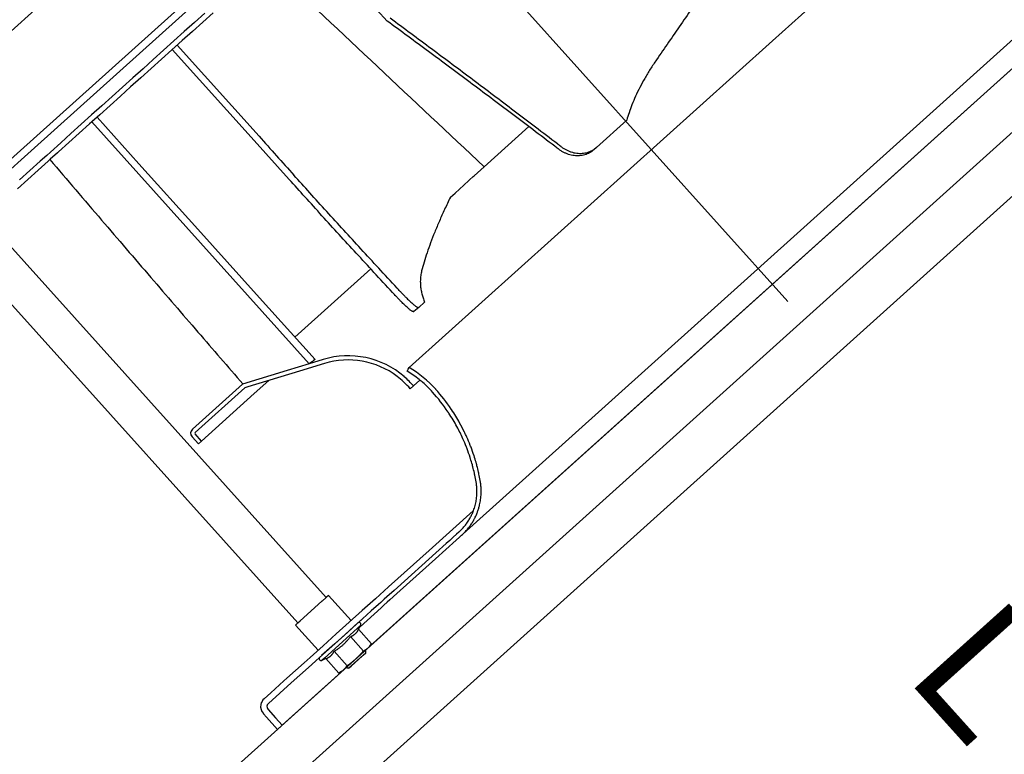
# Model space of a CAD drawing. Header units: millimetres. Extents: x -5775 to 84228, y -103402 to 6925.
# Tile 28 of 42: x 65864 to 66330, y -80153 to -79805. Entities that reach past the tile are written whole.
import ezdxf
from ezdxf.enums import TextEntityAlignment as Align

# ---------------------------------------------------------------- set-up
doc = ezdxf.new("R2010")
doc.units = ezdxf.units.MM
doc.header["$LTSCALE"] = 0.4
doc.layers.add('PI--XREF_Baukörper', color=252, linetype='Continuous', lineweight=18)
doc.layers.add('RLT 1', color=253, linetype='Continuous')
doc.styles.add('Arial', font='arial.ttf', dxfattribs={"width": 0.95, "height": 1.8})

# ---------------------------------------------------------------- blocks, each defined once
blk = doc.blocks.new('RLT1')
at = {"layer": 'RLT 1', "ltscale": 10}
for p, q in [((25648.26, -80001.01), (26350.91, -79369.1)), ((25678.35, -80034.47), (26381, -79402.56)), ((25868.93, -80246.38), (26571.58, -79614.47)), ((25883.98, -80263.11), (26586.62, -79631.2)), ((25899.02, -80279.84), (26601.67, -79647.93))]:
    blk.add_line(p, q, dxfattribs=at)
at = {"layer": 'RLT 1', "ltscale": 50}
blk.add_line((25926.7, -79604.01), (26227.66, -79938.66), dxfattribs=at)
at = {"layer": 'RLT 1'}
for p, q in [((26410.72, -79759.13), (26029.79, -80101.72)), ((26220.3, -79815.26), (26277.58, -79763.74)), ((25967.71, -79778.97), (25871.01, -79865.93)), ((26037.94, -79805.9), (26028.22, -79795.1)), ((26350.88, -79799.51), (26283.76, -79859.87)), ((25951.63, -79802.15), (25946.76, -79806.54)), ((25955.52, -79802.02), (25950.65, -79806.4)), ((25946.76, -79806.54), (25941.89, -79810.92)), ((25950.65, -79806.4), (25945.78, -79810.78)), ((25941.89, -79810.92), (25937.01, -79815.3)), ((25945.78, -79810.78), (25940.9, -79815.16)), ((25937.01, -79815.3), (25932.14, -79819.68)), ((25940.9, -79815.16), (25936.03, -79819.55)), ((25977.35, -79860.39), (25938.56, -79817.27)), ((26220.3, -79815.26), (26048.44, -79969.81)), ((25932.14, -79819.68), (25927.27, -79824.06)), ((25936.03, -79819.55), (25931.16, -79823.93)), ((25936.27, -79819.33), (25975.05, -79862.45)), ((25927.27, -79824.06), (25922.4, -79828.45)), ((25931.16, -79823.93), (25926.29, -79828.31)), ((25917.53, -79832.83), (25912.65, -79837.21)), ((25921.41, -79832.69), (25916.54, -79837.07)), ((25922.4, -79828.45), (25917.53, -79832.83)), ((25926.29, -79828.31), (25921.41, -79832.69)), ((25912.65, -79837.21), (25907.78, -79841.59)), ((25916.54, -79837.07), (25911.67, -79841.46)), ((25907.78, -79841.59), (25902.91, -79845.97)), ((25911.67, -79841.46), (25906.8, -79845.84)), ((25799.76, -79845.94), (26009.06, -80078.67)), ((25902.91, -79845.97), (25898.04, -79850.35)), ((25906.8, -79845.84), (25901.93, -79850.22)), ((25898.04, -79850.35), (25893.16, -79854.74)), ((25900.67, -79851.35), (25898.11, -79853.65)), ((25900.67, -79851.35), (25898.28, -79853.5)), ((25901.93, -79850.22), (25900.67, -79851.35)), ((25900.67, -79851.35), (25920.48, -79873.39)), ((25893.16, -79854.74), (25888.29, -79859.12)), ((25897.05, -79854.6), (25892.18, -79858.98)), ((25898.11, -79853.65), (25897.05, -79854.6)), ((25898.28, -79853.5), (25898.11, -79853.65)), ((25898.11, -79853.65), (26001.02, -79968.08)), ((25898.31, -79853.55), (25898.28, -79853.5)), ((25898.68, -79854.28), (25898.31, -79853.55)), ((26083.91, -79874.84), (26105.01, -79855.86)), ((26137.04, -79865.66), (26151.38, -79852.76)), ((25786.37, -79857.98), (25995.67, -80090.71)), ((25888.29, -79859.12), (25883.42, -79863.5)), ((25892.18, -79858.98), (25887.31, -79863.37)), ((26141.07, -79988.19), (26283.76, -79859.87)), ((25883.42, -79863.5), (25878.55, -79867.88)), ((25887.31, -79863.37), (25882.44, -79867.75)), ((25975.05, -79862.45), (25991.56, -79880.8)), ((25846.1, -79888.34), (25871.01, -79865.93)), ((25876.81, -79869.44), (25873.67, -79872.26)), ((25878.55, -79867.88), (25876.81, -79869.44)), ((25881.92, -79868.21), (25878.48, -79871.3)), ((25882.44, -79867.75), (25881.92, -79868.21)), ((26137.04, -79865.66), (26135.78, -79866.8)), ((25873.67, -79872.26), (25868.8, -79876.65)), ((25877.56, -79872.13), (25872.69, -79876.51)), ((25878.48, -79871.3), (25877.56, -79872.13)), ((25920.48, -79873.39), (25948.3, -79904.32)), ((26079.13, -79879.14), (26083.91, -79874.84)), ((25868.8, -79876.65), (25863.93, -79881.03)), ((25872.69, -79876.51), (25867.82, -79880.89)), ((26076.98, -79881.08), (26078.73, -79879.5)), ((26078.73, -79879.5), (26079.13, -79879.14)), ((25867.82, -79880.89), (25862.95, -79885.27)), ((26070.09, -79887.27), (26074.26, -79883.52)), ((26074.26, -79883.52), (26074.56, -79883.25)), ((26074.56, -79883.25), (26076.35, -79881.65)), ((26076.35, -79881.65), (26076.98, -79881.08)), ((26067.86, -79889.28), (26070.09, -79887.27)), ((25948.3, -79904.32), (25976.12, -79935.26)), ((25994.28, -79955.45), (26030.18, -79923.16)), ((25976.12, -79935.26), (26003.83, -79966.07)), ((26052.87, -79941.36), (26055.66, -79938.85)), ((26052.87, -79941.36), (26050.64, -79943.36)), ((26008.28, -79967.96), (25996.42, -79971.58)), ((26007.69, -79966.05), (26001.02, -79968.08)), ((25990.58, -79971.27), (25969.56, -79977.68)), ((25996.42, -79971.58), (25972.07, -79979)), ((26001.02, -79968.08), (25990.58, -79971.27)), ((26001.02, -79968.08), (26001.02, -79968.08)), ((26047.41, -79971.53), (26047.97, -79970.6)), ((26047.97, -79970.6), (26048.44, -79969.81)), ((25975.03, -79982.18), (25981.88, -79976.01)), ((26042.65, -79974.03), (26042.67, -79974.03)), ((26053.42, -79975.83), (26050.38, -79978.57)), ((26053.45, -79975.81), (26053.42, -79975.83)), ((25945.77, -79999.08), (25969.56, -79977.68)), ((25947.11, -80000.57), (25970.57, -79979.46)), ((25969.65, -79977.6), (25969.56, -79977.68)), ((25972.07, -79979), (25970.57, -79979.46)), ((26050.38, -79978.57), (26048.85, -79979.86)), ((25975.03, -79982.18), (25950.08, -80004.62)), ((26077.12, -80045.7), (26141.07, -79988.19)), ((25948.59, -80005.96), (25945.58, -80002.61)), ((25950.08, -80004.62), (25947.07, -80001.27)), ((25948.59, -80005.96), (25950.08, -80004.62)), ((26078.67, -80037.58), (26057.8, -80056.35)), ((26073.96, -80048.54), (26075.51, -80047.15)), ((26075.51, -80047.15), (26077.12, -80045.7)), ((26067.54, -80051.63), (26065.91, -80053.1)), ((26069.17, -80050.16), (26067.54, -80051.63)), ((26070.63, -80051.53), (26069, -80053)), ((26070.8, -80048.7), (26069.17, -80050.16)), ((26072.27, -80050.07), (26070.63, -80051.53)), ((26071.85, -80047.75), (26070.8, -80048.7)), ((26073.19, -80049.23), (26072.27, -80050.07)), ((26057.8, -80056.35), (26038.55, -80073.67)), ((26062.64, -80056.03), (26061.01, -80057.5)), ((26064.28, -80054.56), (26062.64, -80056.03)), ((26065.74, -80055.93), (26064.11, -80057.4)), ((26065.91, -80053.1), (26064.28, -80054.56)), ((26067.37, -80054.47), (26065.74, -80055.93)), ((26069, -80053), (26067.37, -80054.47)), ((26042.59, -80076.76), (26062.48, -80058.87)), ((26061.01, -80057.5), (26042.78, -80073.89)), ((26064.11, -80057.4), (26062.48, -80058.87)), ((26038.55, -80073.67), (26032.37, -80079.23)), ((26042.78, -80073.89), (26041.25, -80075.27)), ((26009.07, -80078.65), (26007.18, -80080.36)), ((26010.17, -80077.67), (26009.07, -80078.65)), ((26010.17, -80077.67), (26020.87, -80089.56)), ((26032.37, -80079.23), (26026.18, -80084.78)), ((26036.6, -80079.45), (26033.78, -80081.99)), ((26036.55, -80079.49), (26034.92, -80080.96)), ((26037.87, -80078.31), (26036.55, -80079.49)), ((26037.87, -80078.31), (26036.6, -80079.45)), ((26041.25, -80075.27), (26037.87, -80078.31)), ((26039.21, -80079.8), (26038.02, -80080.86)), ((26039.21, -80079.8), (26042.59, -80076.76)), ((26007.11, -80080.42), (25996.84, -80089.65)), ((26007.18, -80080.36), (26007.11, -80080.42)), ((26035.12, -80083.48), (26025.11, -80092.47)), ((26033.78, -80081.99), (26030.42, -80085.01)), ((26034.92, -80080.96), (26033.78, -80081.99)), ((26036.39, -80082.33), (26035.12, -80083.48)), ((26038.02, -80080.86), (26036.39, -80082.33)), ((26026.18, -80084.78), (26020, -80090.34)), ((26030.42, -80085.01), (26024.24, -80090.57)), ((25994.56, -80091.71), (25995.65, -80090.72)), ((25994.56, -80091.71), (26005.26, -80103.61)), ((25995.65, -80090.72), (25995.68, -80090.7)), ((25995.68, -80090.7), (25996.84, -80089.65)), ((26008.25, -80107.29), (26025.47, -80091.81)), ((26020, -80090.34), (26013.82, -80095.9)), ((26024.25, -80090.56), (26018.07, -80096.12)), ((26025.48, -80089.45), (26019.3, -80095.01)), ((26024.46, -80093.71), (26025.47, -80091.81)), ((26024.46, -80093.71), (26030.58, -80100.51)), ((26013.82, -80095.9), (26007.64, -80101.46)), ((26018.07, -80096.12), (26011.88, -80101.68)), ((26019.3, -80095.01), (26013.12, -80100.57)), ((26020.6, -80097.18), (26026.71, -80103.98)), ((26007.64, -80101.46), (26001.46, -80107.02)), ((26011.88, -80101.68), (26005.7, -80107.24)), ((26013.12, -80100.57), (26006.94, -80106.13)), ((26028.89, -80102.52), (26023.1, -80107.73)), ((26029.79, -80101.72), (26028.89, -80102.52)), ((26029.79, -80101.72), (26030.58, -80100.51)), ((26001.46, -80107.02), (25998.69, -80109.51)), ((26005.7, -80107.24), (26000.69, -80111.75)), ((26008.25, -80107.29), (26007.02, -80108.41)), ((26009, -80107.6), (26007.02, -80108.41)), ((26009, -80107.6), (26015.12, -80114.41)), ((26012.87, -80104.13), (26018.99, -80110.93)), ((26017.3, -80112.95), (26023.1, -80107.73)), ((26019.67, -80112.16), (26026.65, -80105.88)), ((26020.88, -80111.08), (26027.85, -80104.8)), ((26026.65, -80105.88), (26027.85, -80104.8)), ((26027.55, -80103.73), (26027.89, -80104.1)), ((26027.85, -80104.8), (26027.89, -80104.1)), ((25998.69, -80109.51), (25990.51, -80116.87)), ((26000.69, -80111.75), (25992.51, -80119.1)), ((26018.63, -80111.75), (26018.97, -80112.12)), ((26019.67, -80112.16), (26018.97, -80112.12)), ((26019.68, -80112.16), (26020.88, -80111.08)), ((26016.4, -80113.76), (25988.27, -80139.06)), ((25990.51, -80116.87), (25989.1, -80118.14)), ((26016.41, -80113.75), (26015.12, -80114.41)), ((26016.41, -80113.75), (26017.3, -80112.95)), ((25989.1, -80118.14), (25982.92, -80123.69)), ((25992.51, -80119.1), (25987.16, -80123.92)), ((25982.92, -80123.69), (25979.73, -80126.57)), ((25987.16, -80123.92), (25981.73, -80128.8)), ((25979.35, -80133.63), (25980.91, -80135.36)), ((25980.91, -80135.36), (25986.04, -80141.06)), ((25981.58, -80131.62), (25985.15, -80135.58)), ((25985.15, -80135.58), (25988.27, -80139.06)), ((25986.04, -80141.06), (25988.27, -80139.06))]:
    blk.add_line(p, q, dxfattribs=at)
for centre, radius, start, end in [((40044.25, -64939.88), 20443.68, 226.543562, 226.931817), ((28638.44, -77499.93), 3557.13, 221.57395, 221.97163), ((26129.72, -79857.52), 10.95, 303.1462, 311.9739), ((26883.34, -81194.79), 1511.06, 125.59466, 125.72571), ((26019.51, -80004.78), 40.5, 49.2276, 106.966), ((26019.51, -80004.78), 38.5, 53.0488, 106.966), ((26020.02, -80016.9), 53, 51.3633, 58.8784), ((26020.02, -80016.9), 53, 51.3609, 58.8784), ((26020.02, -80016.9), 55, 41.966, 58.8784), ((26019.51, -80004.78), 38.5, 40.3448, 53.0488), ((26019.51, -80004.78), 40.5, 49.0285, 49.2276), ((26019.51, -80004.78), 40.5, 40.3448, 49.0285), ((26020.02, -80016.9), 53, 50.4222, 51.3633), ((26020.02, -80016.9), 53, 49.4835, 51.3609), ((26020.02, -80016.9), 53, 49.4811, 50.4222), ((26020.02, -80016.9), 53, 48.9631, 49.4811), ((26020.02, -80016.9), 53, 48.9642, 49.4835), ((26020.02, -80016.9), 53, 45.4476, 48.9631), ((26020.02, -80016.9), 53, 45.4498, 48.9642), ((26020.02, -80016.9), 53, 41.966, 45.4476), ((26020.02, -80016.9), 53, 41.966, 45.4498), ((25995.85, -80038.63), 85.5, 33.9462, 41.966), ((25995.85, -80038.63), 87.5, 34.1405, 41.966), ((25995.85, -80038.63), 85.5, 33.5132, 33.9462), ((25995.85, -80038.63), 87.5, 33.9462, 34.1405), ((25995.85, -80038.63), 87.5, 29.1604, 33.9462), ((25995.85, -80038.63), 85.5, 28.5069, 33.5132), ((25995.85, -80038.63), 87.5, 25.9263, 29.1604), ((25947.44, -80000.94), 2.5, 131.966, 221.966), ((25947.44, -80000.94), 0.5, 131.966, 221.966), ((25995.85, -80038.63), 85.5, 24.2546, 28.5069), ((25995.85, -80038.63), 87.5, 24.785, 25.9263), ((25995.85, -80038.63), 85.5, 21.3882, 24.2546), ((25995.85, -80038.63), 87.5, 24.2012, 24.785), ((25995.85, -80038.63), 87.5, 21.4003, 24.2012), ((25995.85, -80038.63), 85.5, 20.7897, 21.3882), ((25995.85, -80038.63), 85.5, 17.9065, 20.7897), ((25995.85, -80038.63), 87.5, 20.8155, 21.4003), ((25995.85, -80038.63), 87.5, 18.0192, 20.8155), ((25995.85, -80038.63), 85.5, 17.4612, 17.9065), ((25995.85, -80038.63), 85.5, 15.4121, 17.4612), ((25995.85, -80038.63), 87.5, 17.9065, 18.0192), ((25995.85, -80038.63), 87.5, 17.38, 17.9065), ((25995.85, -80038.63), 87.5, 15.3777, 17.38), ((25995.85, -80038.63), 85.5, 14.7831, 15.4121), ((25995.85, -80038.63), 85.5, 12.7293, 14.7831), ((25995.85, -80038.63), 87.5, 14.7631, 15.3777), ((25995.85, -80038.63), 87.5, 12.7562, 14.7631), ((25995.85, -80038.63), 87.5, 12.1395, 12.7562), ((25995.85, -80038.63), 85.5, 12.0981, 12.7293), ((25995.85, -80038.63), 85.5, 9.8867, 12.0981), ((26054.47, -80028.41), 26, 8.5977, 9.8867), ((25995.85, -80038.63), 87.5, 10.1239, 12.1395), ((25995.85, -80038.63), 87.5, 9.8867, 10.1239), ((26054.47, -80028.41), 28, 8.2721, 9.8867), ((26054.47, -80028.41), 26, 3.8516, 8.5977), ((26054.47, -80028.41), 26, 1.5034, 3.8516), ((26054.47, -80028.41), 26, 358.3026, 1.5034), ((26054.47, -80028.41), 28, 3.8668, 8.2721), ((26054.47, -80028.41), 28, 1.6861, 3.8668), ((26054.47, -80028.41), 28, 358.3026, 1.6861), ((26054.47, -80028.41), 26, 343.6057, 349.134), ((26054.47, -80028.41), 26, 349.134, 351.9286), ((26054.47, -80028.41), 26, 351.9286, 355.0758), ((26054.47, -80028.41), 26, 355.0758, 358.3026), ((26054.47, -80028.41), 28, 349.3747, 351.9702), ((26054.47, -80028.41), 28, 351.9702, 354.8928), ((26054.47, -80028.41), 28, 354.8928, 357.4802), ((26054.47, -80028.41), 28, 357.4802, 358.3026), ((26054.47, -80028.41), 26, 338.314, 343.6057), ((26054.47, -80028.41), 28, 338.5003, 341.5974), ((26054.47, -80028.41), 28, 341.5974, 343.4146), ((26054.47, -80028.41), 28, 343.4146, 346.4971), ((26054.47, -80028.41), 28, 346.4971, 346.7184), ((26054.47, -80028.41), 28, 346.7184, 349.3747), ((26054.47, -80028.41), 26, 323.5501, 328.2373), ((26054.47, -80028.41), 26, 328.2373, 332.2219), ((26054.47, -80028.41), 26, 332.2219, 333.1857), ((26054.47, -80028.41), 26, 333.1857, 335.1343), ((26054.47, -80028.41), 26, 335.1343, 336.3632), ((26054.47, -80028.41), 26, 336.3632, 338.314), ((26054.47, -80028.41), 28, 328.3162, 332.0165), ((26054.47, -80028.41), 28, 332.0165, 332.9119), ((26054.47, -80028.41), 28, 332.9119, 335.1343), ((26054.47, -80028.41), 28, 335.1343, 336.6879), ((26054.47, -80028.41), 28, 336.6879, 338.5003), ((26054.47, -80028.41), 26, 311.966, 313.6809), ((26054.47, -80028.41), 26, 313.6809, 318.5138), ((26054.47, -80028.41), 28, 313.9189, 318.4057), ((26054.47, -80028.41), 26, 318.5138, 323.3108), ((26054.47, -80028.41), 26, 323.3108, 323.5501), ((26054.47, -80028.41), 28, 318.4057, 322.861), ((26054.47, -80028.41), 28, 322.861, 323.5501), ((26054.47, -80028.41), 28, 323.5501, 323.7434), ((26054.47, -80028.41), 28, 323.7434, 327.4188), ((26054.47, -80028.41), 28, 327.4188, 328.3162), ((26054.47, -80028.41), 28, 311.966, 313.9189), ((26024.67, -80091.39), 0.9, 331.966, 131.966), ((26006.68, -80107.57), 0.9, 131.966, 291.966), ((25983.07, -80130.28), 5, 168.9627, 221.966), ((25983.07, -80130.28), 5, 131.966, 168.9627), ((25983.07, -80130.28), 2, 158.966, 221.966), ((25983.07, -80130.28), 2, 156.5803, 158.966), ((25983.07, -80130.28), 2, 131.966, 156.5803)]:
    blk.add_arc(centre, radius, start, end, dxfattribs=at)
for points, start_tangent, end_tangent in [([(26201.19, -79772.42), (26200.72, -79773.1), (26194.72, -79781.79), (26188.76, -79790.44), (26182.84, -79799.01), (26176.97, -79807.51), (26171.17, -79815.9), (26165.44, -79824.18)], (-0.568066, -0.822983), (-0.56931, -0.822123)), ([(26120.12, -79865.21), (26118.57, -79864.03), (26108.14, -79856.1), (26098.1, -79848.48), (26088.29, -79841.07), (26078.55, -79833.74), (26068.77, -79826.42), (26058.97, -79819.11), (26049.17, -79811.84), (26039.37, -79804.61)], (-0.795202, 0.606344), (-0.805698, 0.592326)), ([(26118.89, -79866.37), (26117.31, -79865.17), (26106.85, -79857.25), (26096.8, -79849.66), (26086.96, -79842.27), (26077.2, -79834.95), (26067.4, -79827.65), (26057.58, -79820.36), (26047.75, -79813.11), (26037.94, -79805.9)], (-0.796502, 0.604635), (-0.807084, 0.590437)), ([(26165.44, -79824.18), (26162.5, -79828.62), (26159.87, -79833.01), (26157.54, -79837.31), (26155.53, -79841.48), (26153.84, -79845.48), (26152.46, -79849.25), (26151.38, -79852.76)], (-0.56902, -0.822324), (-0.264898, -0.964276)), ([(26120.12, -79865.21), (26121.29, -79866.03), (26122.51, -79866.74), (26123.77, -79867.34), (26125.06, -79867.82), (26126.36, -79868.18), (26127.68, -79868.41), (26128.99, -79868.52), (26130.28, -79868.49), (26131.54, -79868.33), (26132.77, -79868.04), (26133.94, -79867.62), (26135.05, -79867.08), (26135.71, -79866.68)], (0.795202, -0.606345), (0.837286, 0.546764)), ([(26135.78, -79866.8), (26134.82, -79867.56), (26133.79, -79868.22), (26132.68, -79868.76), (26131.51, -79869.17), (26130.29, -79869.46), (26129.03, -79869.62), (26127.74, -79869.65), (26126.44, -79869.55), (26125.12, -79869.32), (26123.82, -79868.97), (26122.53, -79868.49), (26121.27, -79867.89), (26120.05, -79867.18), (26118.89, -79866.37)], (-0.743542, -0.668689), (-0.796502, 0.604636)), ([(25878.33, -79871.44), (25902.78, -79900.04), (25926.13, -79927.23), (25948.41, -79953.07), (25969.65, -79977.6)], (0.64883, -0.760933), (0.655361, -0.755316)), ([(26044, -79933.67), (26042.69, -79932.27), (26033.94, -79922.82), (26025.56, -79913.73), (26017.4, -79904.83), (26009.33, -79895.98), (26001.29, -79887.11), (25993.79, -79878.81)], (-0.680684, 0.732577), (-0.668696, 0.743536)), ([(26041.8, -79935.7), (26040.47, -79934.27), (26031.72, -79924.83), (26023.33, -79915.73), (26015.17, -79906.83), (26007.1, -79897.99), (25999.05, -79889.12), (25991.56, -79880.8)], (-0.680829, 0.732442), (-0.668694, 0.743538)), ([(26067.86, -79889.28), (26065.14, -79895.04), (26062.67, -79900.55), (26060.46, -79905.82), (26058.51, -79910.82), (26056.83, -79915.55), (26055.42, -79920), (26054.27, -79924.16)], (-0.436232, -0.899834), (-0.245453, -0.969409)), ([(26054.27, -79924.16), (26053.84, -79926.34), (26053.66, -79928.52), (26053.71, -79930.69), (26053.96, -79932.83), (26054.39, -79934.91), (26054.97, -79936.93), (26055.66, -79938.85)], (-0.244748, -0.969587), (0.368556, -0.929606)), ([(26044, -79933.67), (26044.95, -79934.69), (26045.88, -79935.66), (26046.77, -79936.59), (26047.63, -79937.45), (26048.45, -79938.25), (26049.22, -79938.98), (26049.92, -79939.62), (26050.57, -79940.17), (26051.14, -79940.63), (26051.65, -79940.99), (26052.08, -79941.24), (26052.42, -79941.39), (26052.69, -79941.43), (26052.87, -79941.36)], (0.680682, -0.732579), (0.743542, 0.668689)), ([(26050.64, -79943.36), (26050.46, -79943.43), (26050.2, -79943.39), (26049.85, -79943.25), (26049.43, -79942.99), (26048.92, -79942.64), (26048.35, -79942.18), (26047.71, -79941.63), (26047, -79940.99), (26046.24, -79940.27), (26045.42, -79939.47), (26044.57, -79938.61), (26043.67, -79937.68), (26042.74, -79936.71), (26041.8, -79935.7)], (-0.743542, -0.668689), (-0.680828, 0.732443)), ([(26020.6, -80097.18), (26020.92, -80097.04), (26021.23, -80096.9), (26021.53, -80096.75), (26021.82, -80096.58), (26022.1, -80096.41), (26022.36, -80096.23), (26022.62, -80096.03), (26022.87, -80095.82), (26023.1, -80095.6), (26023.32, -80095.36), (26023.53, -80095.12), (26023.74, -80094.86), (26023.93, -80094.59), (26024.11, -80094.31), (26024.29, -80094.02), (26024.46, -80093.71)], (0.927406, 0.374056), (0.469995, 0.882669)), ([(26012.87, -80104.13), (26013.45, -80103.77), (26014, -80103.4), (26014.54, -80103.03), (26015.07, -80102.66), (26015.58, -80102.27), (26016.09, -80101.87), (26016.59, -80101.46), (26017.07, -80101.03), (26017.55, -80100.59), (26018.01, -80100.14), (26018.46, -80099.68), (26018.9, -80099.21), (26019.33, -80098.73), (26019.75, -80098.23), (26020.17, -80097.72), (26020.6, -80097.18)], (0.851252, 0.524757), (0.611802, 0.791011)), ([(26026.71, -80103.98), (26027.02, -80103.82), (26027.31, -80103.66), (26027.59, -80103.49), (26027.87, -80103.31), (26028.14, -80103.13), (26028.4, -80102.94), (26028.65, -80102.73), (26028.89, -80102.52)], (0.891276, 0.453462), (0.743542, 0.668689)), ([(26028.89, -80102.52), (26029.13, -80102.3), (26029.36, -80102.07), (26029.58, -80101.83), (26029.79, -80101.59), (26029.99, -80101.33), (26030.19, -80101.07), (26030.38, -80100.79), (26030.58, -80100.51)], (0.743542, 0.668689), (0.545137, 0.838347)), ([(26009, -80107.6), (26009.33, -80107.47), (26009.64, -80107.32), (26009.94, -80107.17), (26010.22, -80107.01), (26010.5, -80106.84), (26010.77, -80106.65), (26011.03, -80106.45), (26011.28, -80106.24)], (0.927406, 0.374056), (0.743542, 0.668689)), ([(26011.28, -80106.24), (26011.51, -80106.02), (26011.73, -80105.78), (26011.95, -80105.54), (26012.15, -80105.28), (26012.34, -80105.01), (26012.52, -80104.73), (26012.7, -80104.44), (26012.87, -80104.13)], (0.743542, 0.668689), (0.469995, 0.882669)), ([(26018.99, -80110.93), (26019.54, -80110.55), (26020.07, -80110.17), (26020.6, -80109.78), (26021.11, -80109.39), (26021.62, -80108.99), (26022.12, -80108.58), (26022.61, -80108.16), (26023.1, -80107.73)], (0.825751, 0.564034), (0.743542, 0.668689)), ([(26023.1, -80107.73), (26023.58, -80107.3), (26024.04, -80106.85), (26024.5, -80106.4), (26024.95, -80105.93), (26025.4, -80105.46), (26025.84, -80104.98), (26026.27, -80104.49), (26026.71, -80103.98)], (0.743542, 0.668689), (0.648163, 0.761501)), ([(26017.3, -80112.95), (26017.54, -80112.72), (26017.77, -80112.49), (26017.99, -80112.26), (26018.2, -80112.01), (26018.4, -80111.76), (26018.6, -80111.49), (26018.79, -80111.22), (26018.99, -80110.93)], (0.743542, 0.668689), (0.545137, 0.838347)), ([(26015.12, -80114.41), (26015.43, -80114.25), (26015.72, -80114.08), (26016, -80113.91), (26016.28, -80113.74), (26016.54, -80113.55), (26016.8, -80113.36), (26017.06, -80113.16), (26017.3, -80112.95)], (0.891276, 0.453462), (0.743542, 0.668689))]:
    blk.add_spline(points, degree=3, dxfattribs=dict(at, start_tangent=start_tangent, end_tangent=end_tangent))
at = {"layer": 'RLT 1', "style": 'Arial'}
blk.add_text('LT L=615', height=60, rotation=311.966, dxfattribs=at).set_placement((26283.04, -80116.51))
at = {"layer": 'RLT 1', "ltscale": 10, "style": 'Arial'}
blk.add_attdef('TYP', text='', height=40, rotation=311.966, dxfattribs=at).set_placement((27302.25, -79589.47), align=Align.MIDDLE_CENTER)

msp = doc.modelspace()

# ---------------------------------------------------------------- block references
at = {"layer": 'PI--XREF_Baukörper'}
msp.add_blockref('RLT1', (40000, 0), dxfattribs=at)

doc.saveas('drawing.dxf')
